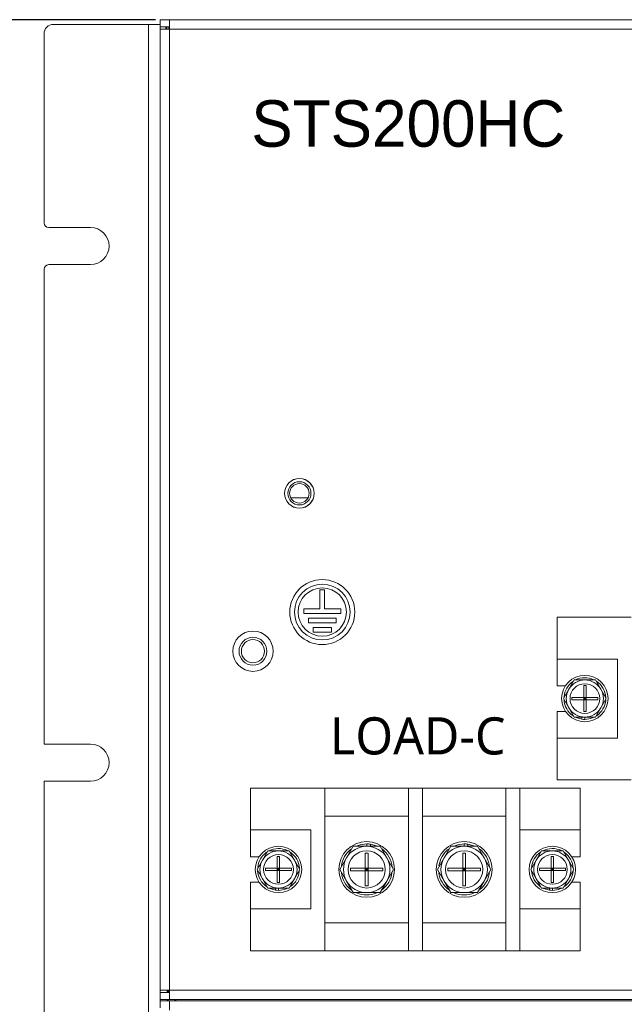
# Model space of a CAD drawing. Header units: millimetres. Extents: x -2390 to -1520, y 516 to 1788.
# Tile 13 of 33: x -2196 to -2065, y 835 to 1047. Entities that reach past the tile are written whole.
import ezdxf

# ---------------------------------------------------------------- set-up
doc = ezdxf.new("R2010")
doc.units = ezdxf.units.MM
doc.header["$PDSIZE"] = -1
doc.dimstyles.new('ISO-25', dxfattribs={"dimtxt": 2.5, "dimasz": 2.5, "dimexe": 1.25, "dimexo": 0.625, "dimtad": 1, "dimtxsty": 'Standard', "dimcen": 2.5, "dimadec": 0, "dimazin": 0, "dimtfac": 1, "dimtmove": 0, "dimatfit": 3, "dimfxl": 0, "dimarcsym": 0})

# ---------------------------------------------------------------- blocks, each defined once
blk = doc.blocks.new('*D16')
at = {"color": 4, "linetype": 'ByBlock', "lineweight": -2, "transparency": 16777216}
for p, q in [((-2166.43, 1046.56), (-2250.66, 1046.56)), ((-2249.66, 1031.56), (-2249.66, 915.59)), ((-2249.66, 741.56), (-2249.66, 857.54)), ((-2166.43, 726.56), (-2250.66, 726.56))]:
    blk.add_line(p, q, dxfattribs=at)
at = {"color": 4, "linetype": 'ByBlock', "transparency": 16777216}
for points in [[(-2252.16, 1031.56), (-2247.16, 1031.56), (-2249.66, 1046.56)], [(-2252.16, 741.56), (-2247.16, 741.56), (-2249.66, 726.56)]]:
    blk.add_solid(points, dxfattribs=at)
at = {"layer": 'Defpoints', "color": 0, "linetype": 'ByBlock', "transparency": 16777216}
for p in [(-2165.43, 1046.56), (-2249.66, 726.56), (-2165.43, 726.56)]:
    blk.add_point(p, dxfattribs=at)
at = {"color": 4, "linetype": 'ByBlock', "lineweight": 5, "transparency": 16777216, "insert": (-2249.66, 886.56), "char_height": 15, "attachment_point": 5, "rotation": 90}
blk.add_mtext('320.0', dxfattribs=at)

msp = doc.modelspace()

# ---------------------------------------------------------------- linework, layer by layer
at = {"color": 7, "linetype": 'ByBlock', "lineweight": 5}
for p, q in [((-2188.43, 1045.56), (-2167.93, 1045.56)), ((-2167.93, 727.56), (-2167.93, 1045.56)), ((-2167.93, 1045.56), (-2165.43, 1045.56)), ((-2165.43, 1045.06), (-2165.43, 1046.56)), ((-2165.43, 1046.56), (-2163.43, 1046.56)), ((-2163.43, 1046.56), (-2163.43, 1044.56)), ((-2163.43, 1046.56), (-1727.43, 1046.56)), ((-2190.43, 1002.81), (-2190.43, 1043.56)), ((-2165.43, 1044.56), (-2165.43, 1045.06)), ((-2165.43, 1045.06), (-2163.43, 1045.06)), ((-2165.43, 1044.56), (-2165.43, 837.56)), ((-2165.43, 1044.56), (-2163.43, 1044.56)), ((-2164.23, 1045.06), (-2164.23, 1044.56)), ((-2164.03, 1045.06), (-2164.03, 1044.56)), ((-2163.73, 1044.56), (-2163.73, 1045.06)), ((-2163.43, 1044.56), (-2163.43, 837.56)), ((-1727.43, 1044.56), (-2163.43, 1044.56)), ((-2189.43, 1001.81), (-2180.43, 1001.81)), ((-2190.43, 890.56), (-2190.43, 992.81)), ((-2180.43, 993.81), (-2189.43, 993.81)), ((-2133.58, 943.56), (-2137.28, 943.56)), ((-2130.99, 923.78), (-2130.99, 919.65)), ((-2129.99, 923.78), (-2130.99, 923.78)), ((-2129.99, 919.65), (-2129.99, 923.78)), ((-2134.49, 919.65), (-2134.49, 918.65)), ((-2130.99, 919.65), (-2134.49, 919.65)), ((-2134.49, 918.65), (-2126.49, 918.65)), ((-2126.49, 919.65), (-2129.99, 919.65)), ((-2126.49, 918.65), (-2126.49, 919.65)), ((-2133.49, 917.65), (-2133.49, 916.65)), ((-2127.49, 917.65), (-2133.49, 917.65)), ((-2133.49, 916.65), (-2127.49, 916.65)), ((-2127.49, 916.65), (-2127.49, 917.65)), ((-2079.93, 917.86), (-2063.93, 917.86)), ((-2079.93, 908.86), (-2079.93, 917.86)), ((-2132.49, 915.65), (-2132.49, 914.65)), ((-2128.49, 915.65), (-2132.49, 915.65)), ((-2132.49, 914.65), (-2128.49, 914.65)), ((-2128.49, 914.65), (-2128.49, 915.65)), ((-2066.93, 908.86), (-2079.93, 908.86)), ((-2079.93, 903.11), (-2079.93, 908.86)), ((-2066.93, 908.86), (-2066.93, 891.86)), ((-2077.39, 902.36), (-2076.24, 904.36)), ((-2076.24, 904.36), (-2073.93, 904.36)), ((-2073.93, 904.36), (-2071.62, 904.36)), ((-2071.62, 904.36), (-2070.47, 902.36)), ((-2078.11, 903.11), (-2079.93, 903.11)), ((-2078.55, 900.36), (-2077.39, 902.36)), ((-2074.18, 903.16), (-2073.68, 903.16)), ((-2074.18, 900.61), (-2074.18, 903.16)), ((-2073.68, 903.16), (-2073.68, 900.61)), ((-2070.47, 902.36), (-2069.31, 900.36)), ((-2077.39, 898.36), (-2078.55, 900.36)), ((-2076.73, 900.11), (-2076.73, 900.61)), ((-2076.73, 900.61), (-2074.18, 900.61)), ((-2074.18, 900.11), (-2076.73, 900.11)), ((-2073.68, 900.61), (-2074.18, 900.61)), ((-2074.18, 900.61), (-2074.18, 900.11)), ((-2073.93, 900.36), (-2074.18, 900.61)), ((-2073.93, 900.36), (-2074.18, 900.36)), ((-2074.18, 900.11), (-2073.93, 900.36)), ((-2074.18, 897.56), (-2074.18, 900.11)), ((-2074.18, 900.11), (-2073.68, 900.11)), ((-2073.93, 900.36), (-2073.93, 900.61)), ((-2073.93, 900.36), (-2073.68, 900.61)), ((-2073.93, 900.11), (-2073.93, 900.36)), ((-2073.93, 900.36), (-2073.68, 900.11)), ((-2073.68, 900.36), (-2073.93, 900.36)), ((-2073.68, 900.11), (-2073.68, 900.61)), ((-2073.68, 900.61), (-2071.13, 900.61)), ((-2073.68, 900.11), (-2073.68, 897.56)), ((-2071.13, 900.11), (-2073.68, 900.11)), ((-2071.13, 900.61), (-2071.13, 900.11)), ((-2069.31, 900.36), (-2070.47, 898.36)), ((-2079.93, 897.61), (-2078.11, 897.61)), ((-2079.93, 891.86), (-2079.93, 897.61)), ((-2076.24, 896.36), (-2077.39, 898.36)), ((-2073.68, 897.56), (-2074.18, 897.56)), ((-2070.47, 898.36), (-2071.62, 896.36)), ((-2073.93, 896.36), (-2076.24, 896.36)), ((-2075.83, 896.29), (-2074.58, 895.91)), ((-2074.58, 895.91), (-2074.58, 896.36)), ((-2071.62, 896.36), (-2073.93, 896.36)), ((-2073.93, 896.36), (-2073.93, 895.86)), ((-2079.93, 882.86), (-2079.93, 891.86)), ((-2079.93, 891.86), (-2066.93, 891.86)), ((-2190.43, 890.56), (-2180.43, 890.56)), ((-2180.43, 882.56), (-2190.43, 882.56)), ((-2190.43, 780.31), (-2190.43, 882.56)), ((-2079.93, 882.86), (-2063.93, 882.86)), ((-2145.93, 881.06), (-2129.93, 881.06)), ((-2145.93, 872.06), (-2145.93, 881.06)), ((-2129.93, 881.06), (-2111.93, 881.06)), ((-2129.93, 881.06), (-2129.93, 846.06)), ((-2111.93, 881.06), (-2108.93, 881.06)), ((-2111.93, 881.06), (-2111.93, 846.06)), ((-2108.93, 881.06), (-2090.93, 881.06)), ((-2108.93, 881.06), (-2108.93, 846.06)), ((-2090.93, 881.06), (-2090.93, 846.06)), ((-2090.93, 881.06), (-2087.93, 881.06)), ((-2074.93, 881.06), (-2090.93, 881.06)), ((-2087.93, 881.06), (-2087.93, 846.06)), ((-2074.93, 881.06), (-2074.93, 872.06)), ((-2111.93, 875.06), (-2129.93, 875.06)), ((-2090.93, 875.06), (-2108.93, 875.06)), ((-2132.93, 872.06), (-2145.93, 872.06)), ((-2145.93, 866.31), (-2145.93, 872.06)), ((-2132.93, 872.06), (-2132.93, 855.06)), ((-2074.93, 872.06), (-2087.93, 872.06)), ((-2087.93, 855.06), (-2087.93, 872.06)), ((-2074.93, 872.06), (-2074.93, 866.31)), ((-2143.39, 865.56), (-2142.24, 867.56)), ((-2142.24, 867.56), (-2139.93, 867.56)), ((-2139.93, 867.56), (-2137.62, 867.56)), ((-2137.62, 867.56), (-2136.47, 865.56)), ((-2125.26, 866.06), (-2123.82, 868.56)), ((-2123.82, 868.56), (-2120.93, 868.56)), ((-2120.93, 868.56), (-2120.93, 869.06)), ((-2120.93, 868.56), (-2118.04, 868.56)), ((-2120.13, 869.01), (-2120.13, 868.56)), ((-2118.83, 868.65), (-2120.13, 869.01)), ((-2118.04, 868.56), (-2116.6, 866.06)), ((-2104.26, 866.06), (-2102.82, 868.56)), ((-2102.82, 868.56), (-2099.93, 868.56)), ((-2099.93, 868.56), (-2099.93, 869.06)), ((-2099.93, 868.56), (-2097.04, 868.56)), ((-2099.13, 869.01), (-2099.13, 868.56)), ((-2097.83, 868.65), (-2099.13, 869.01)), ((-2097.04, 868.56), (-2095.6, 866.06)), ((-2084.39, 865.56), (-2083.24, 867.56)), ((-2083.24, 867.56), (-2080.93, 867.56)), ((-2080.93, 867.56), (-2078.62, 867.56)), ((-2078.62, 867.56), (-2077.47, 865.56)), ((-2144.11, 866.31), (-2145.93, 866.31)), ((-2144.55, 863.56), (-2143.39, 865.56)), ((-2140.18, 866.36), (-2139.68, 866.36)), ((-2140.18, 863.81), (-2140.18, 866.36)), ((-2139.68, 866.36), (-2139.68, 863.81)), ((-2136.47, 865.56), (-2135.31, 863.56)), ((-2126.7, 863.56), (-2125.26, 866.06)), ((-2121.23, 867.06), (-2120.63, 867.06)), ((-2121.23, 863.86), (-2121.23, 867.06)), ((-2120.63, 867.06), (-2120.63, 863.86)), ((-2116.6, 866.06), (-2115.16, 863.56)), ((-2105.7, 863.56), (-2104.26, 866.06)), ((-2100.23, 867.06), (-2099.63, 867.06)), ((-2100.23, 863.86), (-2100.23, 867.06)), ((-2099.63, 867.06), (-2099.63, 863.86)), ((-2095.6, 866.06), (-2094.16, 863.56)), ((-2085.55, 863.56), (-2084.39, 865.56)), ((-2081.18, 866.36), (-2080.68, 866.36)), ((-2081.18, 863.81), (-2081.18, 866.36)), ((-2080.68, 866.36), (-2080.68, 863.81)), ((-2077.47, 865.56), (-2076.31, 863.56)), ((-2074.93, 866.31), (-2076.75, 866.31)), ((-2143.39, 861.56), (-2144.55, 863.56)), ((-2142.73, 863.31), (-2142.73, 863.81)), ((-2142.73, 863.81), (-2140.18, 863.81)), ((-2140.18, 863.31), (-2142.73, 863.31)), ((-2139.68, 863.81), (-2140.18, 863.81)), ((-2140.18, 863.81), (-2140.18, 863.31)), ((-2139.93, 863.56), (-2140.18, 863.81)), ((-2140.18, 863.31), (-2139.93, 863.56)), ((-2139.93, 863.56), (-2140.18, 863.56)), ((-2140.18, 863.31), (-2139.68, 863.31)), ((-2140.18, 860.76), (-2140.18, 863.31)), ((-2139.93, 863.56), (-2139.68, 863.81)), ((-2139.93, 863.56), (-2139.93, 863.81)), ((-2139.93, 863.31), (-2139.93, 863.56)), ((-2139.68, 863.56), (-2139.93, 863.56)), ((-2139.93, 863.56), (-2139.68, 863.31)), ((-2139.68, 863.31), (-2139.68, 863.81)), ((-2139.68, 863.81), (-2137.13, 863.81)), ((-2139.68, 863.31), (-2139.68, 860.76)), ((-2137.13, 863.31), (-2139.68, 863.31)), ((-2137.13, 863.81), (-2137.13, 863.31)), ((-2135.31, 863.56), (-2136.47, 861.56)), ((-2125.26, 861.06), (-2126.7, 863.56)), ((-2124.43, 863.26), (-2124.43, 863.86)), ((-2124.43, 863.86), (-2121.23, 863.86)), ((-2121.23, 863.26), (-2124.43, 863.26)), ((-2120.63, 863.86), (-2121.23, 863.86)), ((-2121.23, 863.86), (-2121.23, 863.26)), ((-2120.93, 863.56), (-2121.23, 863.86)), ((-2121.23, 863.56), (-2120.93, 863.56)), ((-2120.93, 863.56), (-2121.23, 863.26)), ((-2121.23, 860.06), (-2121.23, 863.26)), ((-2121.23, 863.26), (-2120.63, 863.26)), ((-2120.63, 863.86), (-2120.93, 863.56)), ((-2120.93, 863.86), (-2120.93, 863.56)), ((-2120.93, 863.56), (-2120.93, 863.26)), ((-2120.93, 863.56), (-2120.63, 863.26)), ((-2120.93, 863.56), (-2120.63, 863.56)), ((-2120.63, 863.86), (-2117.43, 863.86)), ((-2120.63, 863.26), (-2120.63, 863.86)), ((-2120.63, 863.26), (-2120.63, 860.06)), ((-2117.43, 863.26), (-2120.63, 863.26)), ((-2117.43, 863.86), (-2117.43, 863.26)), ((-2115.16, 863.56), (-2116.6, 861.06)), ((-2104.26, 861.06), (-2105.7, 863.56)), ((-2103.43, 863.26), (-2103.43, 863.86)), ((-2103.43, 863.86), (-2100.23, 863.86)), ((-2100.23, 863.26), (-2103.43, 863.26)), ((-2099.63, 863.86), (-2100.23, 863.86)), ((-2100.23, 863.86), (-2100.23, 863.26)), ((-2099.93, 863.56), (-2100.23, 863.86)), ((-2100.23, 863.56), (-2099.93, 863.56)), ((-2099.93, 863.56), (-2100.23, 863.26)), ((-2100.23, 860.06), (-2100.23, 863.26)), ((-2100.23, 863.26), (-2099.63, 863.26)), ((-2099.63, 863.86), (-2099.93, 863.56)), ((-2099.93, 863.86), (-2099.93, 863.56)), ((-2099.93, 863.56), (-2099.93, 863.26)), ((-2099.93, 863.56), (-2099.63, 863.26)), ((-2099.93, 863.56), (-2099.63, 863.56)), ((-2099.63, 863.86), (-2096.43, 863.86)), ((-2099.63, 863.26), (-2099.63, 863.86)), ((-2096.43, 863.26), (-2099.63, 863.26)), ((-2099.63, 863.26), (-2099.63, 860.06)), ((-2096.43, 863.86), (-2096.43, 863.26)), ((-2094.16, 863.56), (-2095.6, 861.06)), ((-2084.39, 861.56), (-2085.55, 863.56)), ((-2083.73, 863.81), (-2081.18, 863.81)), ((-2083.73, 863.31), (-2083.73, 863.81)), ((-2081.18, 863.31), (-2083.73, 863.31)), ((-2080.68, 863.81), (-2081.18, 863.81)), ((-2081.18, 863.81), (-2081.18, 863.31)), ((-2080.93, 863.56), (-2081.18, 863.81)), ((-2081.18, 863.31), (-2080.93, 863.56)), ((-2080.93, 863.56), (-2081.18, 863.56)), ((-2081.18, 860.76), (-2081.18, 863.31)), ((-2081.18, 863.31), (-2080.68, 863.31)), ((-2080.93, 863.56), (-2080.93, 863.81)), ((-2080.93, 863.56), (-2080.68, 863.81)), ((-2080.93, 863.31), (-2080.93, 863.56)), ((-2080.68, 863.56), (-2080.93, 863.56)), ((-2080.93, 863.56), (-2080.68, 863.31)), ((-2080.68, 863.81), (-2078.13, 863.81)), ((-2080.68, 863.31), (-2080.68, 863.81)), ((-2078.13, 863.31), (-2080.68, 863.31)), ((-2080.68, 863.31), (-2080.68, 860.76)), ((-2078.13, 863.81), (-2078.13, 863.31)), ((-2076.31, 863.56), (-2077.47, 861.56)), ((-2142.24, 859.56), (-2143.39, 861.56)), ((-2136.47, 861.56), (-2137.62, 859.56)), ((-2123.82, 858.56), (-2125.26, 861.06)), ((-2116.6, 861.06), (-2118.04, 858.56)), ((-2102.82, 858.56), (-2104.26, 861.06)), ((-2095.6, 861.06), (-2097.04, 858.56)), ((-2083.24, 859.56), (-2084.39, 861.56)), ((-2077.47, 861.56), (-2078.62, 859.56)), ((-2145.93, 860.81), (-2144.11, 860.81)), ((-2145.93, 855.06), (-2145.93, 860.81)), ((-2139.93, 859.56), (-2142.24, 859.56)), ((-2141.83, 859.49), (-2140.58, 859.11)), ((-2140.58, 859.11), (-2140.58, 859.56)), ((-2139.68, 860.76), (-2140.18, 860.76)), ((-2137.62, 859.56), (-2139.93, 859.56)), ((-2139.93, 859.56), (-2139.93, 859.06)), ((-2120.63, 860.06), (-2121.23, 860.06)), ((-2099.63, 860.06), (-2100.23, 860.06)), ((-2080.93, 859.56), (-2083.24, 859.56)), ((-2082.83, 859.49), (-2081.58, 859.11)), ((-2081.58, 859.11), (-2081.58, 859.56)), ((-2080.68, 860.76), (-2081.18, 860.76)), ((-2078.62, 859.56), (-2080.93, 859.56)), ((-2080.93, 859.56), (-2080.93, 859.06)), ((-2076.75, 860.81), (-2074.93, 860.81)), ((-2074.93, 860.81), (-2074.93, 855.06)), ((-2120.93, 858.56), (-2123.82, 858.56)), ((-2118.04, 858.56), (-2120.93, 858.56)), ((-2099.93, 858.56), (-2102.82, 858.56)), ((-2097.04, 858.56), (-2099.93, 858.56)), ((-2145.93, 855.06), (-2132.93, 855.06)), ((-2145.93, 846.06), (-2145.93, 855.06)), ((-2087.93, 855.06), (-2074.93, 855.06)), ((-2074.93, 855.06), (-2074.93, 846.06)), ((-2129.93, 852.06), (-2111.93, 852.06)), ((-2108.93, 852.06), (-2090.93, 852.06)), ((-2145.93, 846.06), (-2129.93, 846.06)), ((-2111.93, 846.06), (-2129.93, 846.06)), ((-2111.93, 846.06), (-2108.93, 846.06)), ((-2090.93, 846.06), (-2108.93, 846.06)), ((-2090.93, 846.06), (-2087.93, 846.06)), ((-2074.93, 846.06), (-2090.93, 846.06)), ((-2165.43, 837.06), (-2165.43, 837.56)), ((-2163.43, 837.56), (-2165.43, 837.56)), ((-2163.43, 837.06), (-2165.43, 837.06)), ((-2165.43, 837.06), (-2165.43, 835.56)), ((-2165.43, 835.26), (-2165.43, 835.56)), ((-2163.43, 835.56), (-2165.43, 835.56)), ((-2163.93, 837.56), (-2163.93, 837.06)), ((-2163.93, 835.56), (-2163.93, 835.26)), ((-2163.73, 837.06), (-2163.73, 837.56)), ((-2163.73, 835.26), (-2163.73, 835.56)), ((-2163.43, 837.56), (-1727.43, 837.56)), ((-2163.43, 837.56), (-2163.43, 835.56)), ((-1727.43, 835.56), (-2163.43, 835.56)), ((-2162.23, 835.26), (-2162.23, 835.56)), ((-2165.43, 833.76), (-2165.43, 835.26)), ((-2165.43, 835.26), (-2163.43, 835.26)), ((-2163.43, 835.26), (-2163.43, 833.26)), ((-2163.43, 835.26), (-1727.43, 835.26))]:
    msp.add_line(p, q, dxfattribs=at)
at = {"color": 8, "linetype": 'ByBlock', "lineweight": 5}
msp.add_line((-2162.03, 835.26), (-2162.03, 835.56), dxfattribs=at)
at = {"color": 7, "linetype": 'ByBlock', "lineweight": 5, "flags": 128}
for points in [[(-2073.93, 895.86), (-2072.63, 896.06), (-2071.94, 896.33)], [(-2120.93, 869.06), (-2122.32, 868.89), (-2123.18, 868.58)], [(-2099.93, 869.06), (-2101.32, 868.89), (-2102.18, 868.58)], [(-2139.93, 859.06), (-2138.63, 859.26), (-2137.94, 859.53)], [(-2080.93, 859.06), (-2079.63, 859.26), (-2078.94, 859.53)], [(-2163.67, 837.56), (-2163.58, 837.3), (-2163.46, 837.06)]]:
    msp.add_lwpolyline(points, dxfattribs=at)
at = {"color": 7, "linetype": 'ByBlock', "lineweight": 5}
for centre, radius in [((-2135.43, 944.56), 3.2), ((-2135.43, 944.56), 3.19), ((-2135.43, 944.56), 2.5), ((-2135.43, 944.56), 2.1), ((-2130.49, 918.99), 7), ((-2130.49, 918.99), 6), ((-2130.49, 918.99), 5.2), ((-2145.43, 910.56), 4.35), ((-2145.43, 910.56), 3), ((-2145.43, 910.56), 2.5), ((-2073.93, 900.36), 5), ((-2073.93, 900.36), 3.2), ((-2120.93, 863.56), 6), ((-2099.93, 863.56), 6), ((-2139.93, 863.56), 5), ((-2120.93, 863.56), 4), ((-2099.93, 863.56), 4), ((-2080.93, 863.56), 5), ((-2139.93, 863.56), 3.2), ((-2080.93, 863.56), 3.2)]:
    msp.add_circle(centre, radius, dxfattribs=at)
for centre, radius, start, end in [((-2188.43, 1043.56), 2, 90, 180), ((-2189.43, 1002.81), 1, 180, 270), ((-2180.43, 997.81), 4, 270, 90), ((-2189.43, 992.81), 1, 90, 180), ((-2073.93, 900.36), 4.5, 124.9481, 174.9055), ((-2073.93, 900.36), 4, 90, 150), ((-2073.93, 900.36), 4.5, 64.5098, 117.0951), ((-2073.93, 900.36), 4, 30, 90), ((-2073.93, 900.36), 4.5, 3.3055, 55.2506), ((-2073.93, 900.36), 4, 150, 210), ((-2073.93, 900.36), 4, 330, 30), ((-2073.93, 900.36), 4.5, 183.4263, 235.8791), ((-2073.93, 900.36), 4.5, 305.0812, 355.3173), ((-2073.93, 900.36), 4, 210, 270), ((-2073.93, 900.36), 4, 270, 330), ((-2073.93, 900.36), 4.5, 261.6949, 270), ((-2180.43, 886.56), 4, 270, 90), ((-2139.93, 863.56), 4, 90, 150), ((-2139.93, 863.56), 4.5, 64.5098, 117.0951), ((-2139.93, 863.56), 4, 30, 90), ((-2120.93, 863.56), 5.5, 127.7815, 171.9662), ((-2120.93, 863.56), 5, 90, 150), ((-2120.93, 863.56), 5.5, 81.6364, 90), ((-2120.93, 863.56), 5, 30, 90), ((-2120.93, 863.56), 5.5, 5.4088, 53.7322), ((-2099.93, 863.56), 5.5, 127.7815, 171.9662), ((-2099.93, 863.56), 5, 90, 150), ((-2099.93, 863.56), 5.5, 81.6364, 90), ((-2099.93, 863.56), 5, 30, 90), ((-2099.93, 863.56), 5.5, 5.4088, 53.7322), ((-2080.93, 863.56), 4, 90, 150), ((-2080.93, 863.56), 4.5, 64.5098, 117.0951), ((-2080.93, 863.56), 4, 30, 90), ((-2139.93, 863.56), 4.5, 124.9481, 174.9055), ((-2139.93, 863.56), 4, 150, 210), ((-2139.93, 863.56), 4.5, 3.3055, 55.2506), ((-2139.93, 863.56), 4, 330, 30), ((-2120.93, 863.56), 5, 150, 210), ((-2120.93, 863.56), 5, 330, 30), ((-2099.93, 863.56), 5, 150, 210), ((-2099.93, 863.56), 5, 330, 30), ((-2080.93, 863.56), 4.5, 124.9481, 174.9055), ((-2080.93, 863.56), 4, 150, 210), ((-2080.93, 863.56), 4.5, 3.3055, 55.2506), ((-2080.93, 863.56), 4, 330, 30), ((-2139.93, 863.56), 4.5, 183.4263, 235.8791), ((-2139.93, 863.56), 4.5, 305.0812, 355.3173), ((-2080.93, 863.56), 4.5, 183.4263, 235.8791), ((-2080.93, 863.56), 4.5, 305.0812, 355.3173), ((-2139.93, 863.56), 4, 210, 270), ((-2139.93, 863.56), 4, 270, 330), ((-2120.93, 863.56), 5.5, 187.3618, 232.8634), ((-2120.93, 863.56), 5, 210, 270), ((-2120.93, 863.56), 5, 270, 330), ((-2120.93, 863.56), 5.5, 308.0707, 352.0408), ((-2099.93, 863.56), 5.5, 187.3618, 232.8634), ((-2099.93, 863.56), 5, 210, 270), ((-2099.93, 863.56), 5, 270, 330), ((-2099.93, 863.56), 5.5, 308.0707, 352.0408), ((-2080.93, 863.56), 4, 210, 270), ((-2080.93, 863.56), 4, 270, 330), ((-2139.93, 863.56), 4.5, 261.6949, 270), ((-2080.93, 863.56), 4.5, 261.6949, 270), ((-2120.93, 863.56), 5.5, 246.7867, 293.2921), ((-2099.93, 863.56), 5.5, 246.7867, 293.2921)]:
    msp.add_arc(centre, radius, start, end, dxfattribs=at)

# ---------------------------------------------------------------- texts
at = {"linetype": 'ByBlock', "lineweight": 5, "attachment_point": 1}
for s, width, gutter_width, insert, char_height in [('STS200HC', 26.9106, 17.5, (-2145.79, 1029.21), 10), ('{\\fMicrosoft YaHei|b0|i0|c134|p34;LOAD-C}', 6.403, 14, (-2128.83, 896.32), 8)]:
    msp.add_mtext_dynamic_manual_height_columns(s, width=width, gutter_width=gutter_width, heights=[0], dxfattribs=dict(at, insert=insert, char_height=char_height))

# ---------------------------------------------------------------- dimensions: what is measured, and where the dimension line sits
at = {"linetype": 'ByBlock', "lineweight": 5}
dim = msp.add_linear_dim(base=(-2249.66, 726.56), p1=(-2165.43, 1046.56), p2=(-2165.43, 726.56), angle=90, dimstyle='ISO-25', override={"dimtxt": 15, "dimasz": 15, "dimexe": 1, "dimexo": 1, "dimgap": 1.524, "dimtad": 0, "dimdec": 1, "dimzin": 0, "dimdsep": 46, "dimclrd": 4, "dimclre": 4, "dimclrt": 4, "dimadec": 2, "dimazin": 2, "dimtdec": 1, "dimtzin": 0}, dxfattribs=at)
dim.commit()
dim.dimension.update_dxf_attribs({"geometry": '*D16', "text_midpoint": (-2249.66, 886.56)})

doc.saveas('drawing.dxf')
